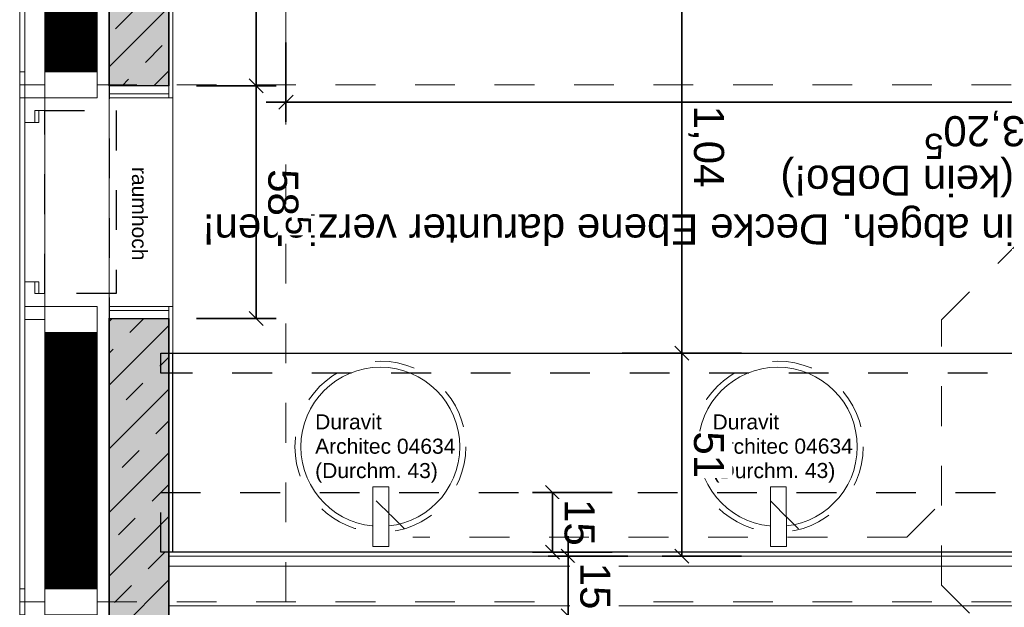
# Model space of a CAD drawing. Header units: metres. Extents: x -13 to 93, y -119 to 25.
# Tile 54 of 256: x 27.38 to 29.86, y -89.91 to -88.44. Entities that reach past the tile are written whole.
import ezdxf

# ---------------------------------------------------------------- set-up
doc = ezdxf.new("R2010")
doc.units = ezdxf.units.M
doc.header["$LTSCALE"] = 0.00508
doc.header["$PDMODE"] = 1
doc.header["$PDSIZE"] = -2
for name, pattern in [('STYLE_05', [0.19684, 0.069505, -0.127335]), ('STYLE_06', [1.0537, 0.590515, -0.19684, 0.069505, -0.19684]), ('STYLE_11', [0.393677, 0.196838, -0.196838])]:
    doc.linetypes.add(name, pattern=pattern)
doc.layers.get('0').update_dxf_attribs({"lineweight": 18})
for name, color, linetype, lineweight in [('3-0-0 Dämmung', 7, 'Continuous', 18), ('3-3-0 AW Fassade', 7, 'Continuous', 18), ('3-4-0 Innenwände', 7, 'Continuous', 35), ('3-4-0-1 IW Beton', 7, 'Continuous', 35), ('3-4-2-2 NTragIW GK', 7, 'Continuous', 35), ('3-4-5 IWBekleidungen', 7, 'Continuous', 25), ('3-4-9 WSonstiges VED', 7, 'STYLE_11', 25), ('3-5-9 DeckenSonstig VED', 7, 'STYLE_11', 25), ('4-1-1 Abwasseranlgn', 7, 'Continuous', 25), ('4-1-2-1 Sanitärobjekte', 7, 'Continuous', 25), ('6-1-0 Ausstattung', 7, 'Continuous', 25), ('Ans-Kante', 7, 'Continuous', 18), ('Bemaßung', 7, 'Continuous', 18), ('Keine', 7, 'Continuous', 18), ('Plan-Achse', 1, 'STYLE_06', 18), ('Plan-Achsen-Fassade', 1, 'STYLE_06', 18), ('Plan-Text-Kerne', 7, 'Continuous', 13)]:
    doc.layers.add(name, color=color, linetype=linetype, lineweight=lineweight)
doc.layers.get('0').freeze()
doc.styles.add('Arial', font='ARIAL.TTF')
doc.dimstyles.new('MTZ_200', dxfattribs={"dimtxt": 0.075762, "dimasz": 0.000706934, "dimexe": 0.001, "dimexo": 0.003, "dimgap": 0.0001, "dimtad": 1, "dimdec": 4, "dimzin": 11, "dimtxsty": 'Arial', "dimblk": 'VW_SLASH', "dimcen": 0, "dimdle": 0.001, "dimazin": 0, "dimtfac": 1, "dimtdec": 4, "dimtix": 1, "dimtmove": 0, "dimatfit": 0, "dimldrblk": 'VW_FILLEDARROW', "dimfxl": 0, "dimfrac": 2, "dimtolj": 1, "dimtzin": 11, "dimarcsym": 0})
pattern_1 = [(45, (0, 0), (0.0003175, -0.0003175), [])]
pattern_2 = [(-45, (0, 0), (0.0003175, 0.0003175), [])]
pattern_3 = [(45, (0, 0), (0.16, 0), []), (45, (0.08, 0), (0.16, 0), [0.06, -0.06])]

# ---------------------------------------------------------------- blocks, each defined once
blk = doc.blocks.new('S_Profil_Fassade_Büro')
at = {"layer": '3-3-0 AW Fassade', "color": 7}
blk.add_line((-0.132, 0), (-0.195, 0), dxfattribs=at)
for points in [[(-0.195, 0.0325), (-0.182, 0.0325), (-0.182, -0.0325), (-0.195, -0.0325)], [(-0.132, 0.0325), (0, 0.0325), (0, -0.0325), (-0.132, -0.0325)]]:
    blk.add_lwpolyline(points, close=True, dxfattribs=at)
blk = doc.blocks.new('*U71')
at = {"layer": '4-1-2-1 Sanitärobjekte', "color": 7, "linetype": 'STYLE_05', "lineweight": 18}
blk.add_circle((0, 0), 0.215, dxfattribs=at)
at = {"layer": '4-1-2-1 Sanitärobjekte', "color": 7, "linetype": 'Continuous', "lineweight": 18}
blk.add_circle((0, 0), 0.2, dxfattribs=at)
at = {"color": 7, "linetype": 'Continuous', "lineweight": 18}
blk.add_wipeout([(-0.0187, -0.101), (0.0213, -0.101), (0.0213, -0.251), (-0.0187, -0.251)], dxfattribs=at).dxf.layer = '4-1-2-1 Sanitärobjekte'
at = {"layer": '4-1-2-1 Sanitärobjekte', "color": 7, "linetype": 'Continuous', "lineweight": 18}
blk.add_lwpolyline([(-0.0187, -0.101), (0.0213, -0.101), (0.0213, -0.251), (-0.0187, -0.251)], close=True, dxfattribs=at)
blk = doc.blocks.new('einbauwaschtisch_duravit_architec_04634')
at = {"layer": 'Keine', "color": 7, "insert": (-0.1641, 0.0816), "char_height": 0.037881, "attachment_point": 1, "line_spacing_factor": 0.970546, "style": 'Arial'}
blk.add_mtext('Duravit\\PArchitec 04634\\P(Durchm. 43)', dxfattribs=at)
at = {"layer": '4-1-2-1 Sanitärobjekte', "color": 7}
blk.add_blockref('*U71', (0, 0), dxfattribs=at)
blk = doc.blocks.new('*D388')
at = {"layer": 'Bemaßung', "color": 0, "linetype": 'Continuous', "lineweight": -2}
for p, q in [((4.3537, -4.525), (4.3537, -4.475)), ((4.5037, -4.525), (4.3037, -4.525)), ((4.3537, -5.565), (4.3537, -4.525)), ((4.5037, -5.565), (4.3037, -5.565)), ((4.3537, -5.615), (4.3537, -5.565))]:
    blk.add_line(p, q, dxfattribs=at)
at = {"layer": 'Bemaßung', "color": 0, "linetype": 'Continuous', "lineweight": 20}
for p, q in [((4.3714, -4.5427), (4.336, -4.5073)), ((4.336, -5.5473), (4.3714, -5.5827))]:
    blk.add_line(p, q, dxfattribs=at)
at = {"layer": 'Defpoints', "color": 0, "lineweight": 0}
for p in [(5.59, -4.525), (4.3537, -5.565), (4.85, -5.565)]:
    blk.add_point(p, dxfattribs=at)
at = {"color": 0, "linetype": 'Continuous', "lineweight": -2}
blk.add_wipeout([(4.3491, -5.1477), (4.3491, -4.942), (4.227, -4.942), (4.227, -5.1477)], dxfattribs=at).dxf.layer = 'Bemaßung'
at = {"layer": 'Bemaßung', "color": 0, "insert": (4.2476, -5.1477), "char_height": 0.07576, "attachment_point": 1, "rotation": 90, "line_spacing_factor": 0.967741, "style": 'Arial'}
blk.add_mtext('1,04', dxfattribs=at)
blk = doc.blocks.new('VW_FILLEDARROW')
at = {"color": 0, "lineweight": -2}
blk.add_solid([(0, 0), (0, 0), (0, 0)], dxfattribs=at)
blk = doc.blocks.new('VW_SLASH')
at = {"color": 0, "linetype": 'ByBlock', "lineweight": -2}
blk.add_line((0, 0), (-1, 0), dxfattribs=at)
at = {"color": 0, "linetype": 'ByBlock', "lineweight": 20}
blk.add_line((0, 0), (0, 0), dxfattribs=at)
blk = doc.blocks.new('*D389')
at = {"layer": 'Bemaßung', "color": 0, "linetype": 'Continuous', "lineweight": 20}
for p, q in [((4.3714, -4.0327), (4.336, -3.9973)), ((4.336, -4.5073), (4.3714, -4.5427))]:
    blk.add_line(p, q, dxfattribs=at)
at = {"layer": 'Bemaßung', "color": 0, "linetype": 'Continuous', "lineweight": -2}
for p, q in [((4.2037, -4.015), (4.4037, -4.015)), ((4.3537, -4.065), (4.3537, -4.015)), ((4.3537, -4.015), (4.3537, -4.525)), ((4.3537, -4.525), (4.3537, -4.475)), ((4.2037, -4.525), (4.4037, -4.525))]:
    blk.add_line(p, q, dxfattribs=at)
at = {"layer": 'Defpoints', "color": 0, "lineweight": 0}
for p in [(4.3537, -4.015), (4.3537, -4.015), (5.59, -4.525)]:
    blk.add_point(p, dxfattribs=at)
at = {"color": 0, "linetype": 'Continuous', "lineweight": -2}
blk.add_wipeout([(4.3491, -4.3287), (4.3491, -4.2113), (4.227, -4.2113), (4.227, -4.3287)], dxfattribs=at).dxf.layer = 'Bemaßung'
at = {"layer": 'Bemaßung', "color": 0, "insert": (4.2476, -4.3287), "char_height": 0.07576, "attachment_point": 1, "rotation": 90, "line_spacing_factor": 0.967741, "style": 'Arial'}
blk.add_mtext('51', dxfattribs=at)
blk = doc.blocks.new('*D392')
at = {"layer": 'Bemaßung', "color": 0, "linetype": 'Continuous', "lineweight": 20}
for p, q in [((4.697, -4.0427), (4.6617, -4.0073)), ((4.6617, -4.1573), (4.697, -4.1927))]:
    blk.add_line(p, q, dxfattribs=at)
at = {"layer": 'Bemaßung', "color": 0, "linetype": 'Continuous', "lineweight": -2}
for p, q in [((4.5293, -4.025), (4.7293, -4.025)), ((4.6793, -4.075), (4.6793, -4.025)), ((4.6793, -4.025), (4.6793, -4.175)), ((4.6793, -4.175), (4.6793, -4.125)), ((4.5293, -4.175), (4.7293, -4.175))]:
    blk.add_line(p, q, dxfattribs=at)
at = {"layer": 'Defpoints', "color": 0, "lineweight": 0}
for p in [(4.6187, -4.025), (4.6793, -4.025), (4.5321, -4.175)]:
    blk.add_point(p, dxfattribs=at)
at = {"color": 0, "linetype": 'Continuous', "lineweight": -2}
blk.add_wipeout([(4.6747, -4.1587), (4.6747, -4.0413), (4.5526, -4.0413), (4.5526, -4.1587)], dxfattribs=at).dxf.layer = 'Bemaßung'
at = {"layer": 'Bemaßung', "color": 0, "insert": (4.5732, -4.1587), "char_height": 0.07576, "attachment_point": 1, "rotation": 90, "line_spacing_factor": 0.967741, "style": 'Arial'}
blk.add_mtext('15', dxfattribs=at)
blk = doc.blocks.new('*U394')
at = {"layer": '6-1-0 Ausstattung', "linetype": 'STYLE_05'}
for points in [[(3.385, -4.025), (5.665, -4.025), (5.665, -4.175), (3.385, -4.175)], [(3.385, -4.475), (5.665, -4.475), (5.665, -4.525), (3.385, -4.525)]]:
    blk.add_lwpolyline(points, close=True, dxfattribs=at)
at = {"layer": '6-1-0 Ausstattung'}
blk.add_lwpolyline([(3.385, -4.025), (5.635, -4.025), (5.635, -4.525), (3.385, -4.525)], close=True, dxfattribs=at)
blk = doc.blocks.new('*U395')
at = {"layer": '4-1-1 Abwasseranlgn', "color": 5, "linetype": 'STYLE_05', "lineweight": 13}
for p, q in [((3.7006, -3.9421), (3.5648, -3.8064)), ((3.7006, -3.9421), (3.7006, -4.6091)), ((3.7878, -4.0623), (3.696, -4.154)), ((3.7878, -4.0623), (5.0309, -4.0623)), ((4.1312, -4.154), (4.0394, -4.0623)), ((5.1227, -4.154), (5.0309, -4.0623)), ((3.7006, -4.6091), (2.837, -5.4727))]:
    blk.add_line(p, q, dxfattribs=at)
blk = doc.blocks.new('*D426')
at = {"layer": 'Bemaßung', "color": 0, "linetype": 'Continuous', "lineweight": -2}
for p, q in [((4.6399, -3.865), (4.6399, -3.815)), ((4.4899, -3.865), (4.6899, -3.865)), ((4.6399, -4.015), (4.6399, -3.865)), ((4.4899, -4.015), (4.6899, -4.015)), ((4.6399, -4.065), (4.6399, -4.015))]:
    blk.add_line(p, q, dxfattribs=at)
at = {"layer": 'Bemaßung', "color": 0, "linetype": 'Continuous', "lineweight": 20}
for p, q in [((4.6575, -3.8827), (4.6222, -3.8473)), ((4.6222, -3.9973), (4.6575, -4.0327))]:
    blk.add_line(p, q, dxfattribs=at)
at = {"layer": 'Defpoints', "color": 0, "lineweight": 0}
for p in [(4.5649, -3.865), (4.5949, -4.015), (4.6399, -4.015)]:
    blk.add_point(p, dxfattribs=at)
at = {"color": 0, "linetype": 'Continuous', "lineweight": -2}
blk.add_wipeout([(4.6352, -3.9987), (4.6352, -3.8813), (4.5131, -3.8813), (4.5131, -3.9987)], dxfattribs=at).dxf.layer = 'Bemaßung'
at = {"layer": 'Bemaßung', "color": 0, "insert": (4.5337, -3.9987), "char_height": 0.07576, "attachment_point": 1, "rotation": 90, "line_spacing_factor": 0.967741, "style": 'Arial'}
blk.add_mtext('15', dxfattribs=at)
blk = doc.blocks.new('*D438')
at = {"layer": 'Bemaßung', "color": 0, "linetype": 'Continuous', "lineweight": -2}
for p, q in [((-0.5801, -4.19), (-0.5801, -4.14)), ((-0.4301, -4.19), (-0.6301, -4.19)), ((-0.5801, -7.55), (-0.5801, -4.19)), ((-0.4301, -7.55), (-0.6301, -7.55)), ((-0.5801, -7.6), (-0.5801, -7.55))]:
    blk.add_line(p, q, dxfattribs=at)
at = {"layer": 'Bemaßung', "color": 0, "linetype": 'Continuous', "lineweight": 20}
for p, q in [((-0.5625, -4.2077), (-0.5978, -4.1723)), ((-0.5978, -7.5323), (-0.5625, -7.5677))]:
    blk.add_line(p, q, dxfattribs=at)
at = {"layer": 'Defpoints', "color": 0, "lineweight": 0}
for p in [(3.6399, -4.19), (-0.5801, -7.55), (2.2072, -7.55)]:
    blk.add_point(p, dxfattribs=at)
at = {"layer": 'Bemaßung', "color": 0, "insert": (-0.6913, -5.8358), "char_height": 0.07576, "attachment_point": 1, "rotation": 90, "line_spacing_factor": 0.967741, "style": 'Arial'}
blk.add_mtext('3,36', dxfattribs=at)
blk = doc.blocks.new('*D444')
at = {"layer": 'Bemaßung', "color": 0, "linetype": 'Continuous', "lineweight": -2}
for p, q in [((3.14, -7.8387), (3.14, -8.0387)), ((5.35, -7.8387), (5.35, -8.0387)), ((3.09, -7.9887), (3.14, -7.9887)), ((3.14, -7.9887), (5.35, -7.9887)), ((5.35, -7.9887), (5.4, -7.9887))]:
    blk.add_line(p, q, dxfattribs=at)
at = {"layer": 'Bemaßung', "color": 0, "linetype": 'Continuous', "lineweight": 20}
for p, q in [((3.1577, -7.971), (3.1223, -8.0064)), ((5.3323, -8.0064), (5.3677, -7.971))]:
    blk.add_line(p, q, dxfattribs=at)
at = {"layer": 'Defpoints', "color": 0, "lineweight": 0}
for p in [(5.35, -4.87), (3.14, -5.665), (3.14, -7.9887)]:
    blk.add_point(p, dxfattribs=at)
at = {"layer": 'Bemaßung', "color": 0, "insert": (4.2324, -7.8775), "char_height": 0.07576, "attachment_point": 1, "line_spacing_factor": 0.967741, "style": 'Arial'}
blk.add_mtext('2,21', dxfattribs=at)
blk = doc.blocks.new('*D446')
at = {"layer": 'Bemaßung', "color": 0, "linetype": 'Continuous', "lineweight": -2}
for p, q in [((2.145, -5.0067), (2.145, -5.2067)), ((5.35, -5.3067), (5.35, -5.1067)), ((2.145, -5.1567), (2.095, -5.1567)), ((5.35, -5.1567), (2.145, -5.1567)), ((5.4, -5.1567), (5.35, -5.1567))]:
    blk.add_line(p, q, dxfattribs=at)
at = {"layer": 'Bemaßung', "color": 0, "linetype": 'Continuous', "lineweight": 20}
for p, q in [((2.1627, -5.139), (2.1273, -5.1743)), ((5.3323, -5.1743), (5.3677, -5.139))]:
    blk.add_line(p, q, dxfattribs=at)
at = {"layer": 'Defpoints', "color": 0, "lineweight": 0}
for p in [(2.145, -4.4941), (5.35, -5.1567), (5.35, -7.9887)]:
    blk.add_point(p, dxfattribs=at)
at = {"layer": 'Bemaßung', "color": 0, "line_spacing_factor": 0.967741, "style": 'Arial'}
for s, insert, char_height, attachment_point in [('5', (3.7196, -5.0138), 0.0631, 2), ('3,20', (3.49, -5.0455), 0.07576, 1)]:
    blk.add_mtext(s, dxfattribs=dict(at, insert=insert, char_height=char_height, attachment_point=attachment_point))
blk = doc.blocks.new('*D447')
at = {"layer": 'Bemaßung', "color": 0, "lineweight": -2}
for p, q in [((5.4249, -5.1975), (5.4249, -5.1475)), ((5.5749, -5.1975), (5.3749, -5.1975)), ((5.4249, -7.55), (5.4249, -5.1975)), ((5.2749, -7.55), (5.4749, -7.55)), ((5.4249, -7.6), (5.4249, -7.55))]:
    blk.add_line(p, q, dxfattribs=at)
at = {"layer": 'Bemaßung', "color": 0, "lineweight": 20}
for p, q in [((5.4425, -5.2152), (5.4072, -5.1798)), ((5.4072, -7.5323), (5.4425, -7.5677))]:
    blk.add_line(p, q, dxfattribs=at)
at = {"layer": 'Defpoints', "color": 0, "lineweight": 0}
for p in [(5.795, -5.1975), (5.35, -7.55), (5.4249, -7.55)]:
    blk.add_point(p, dxfattribs=at)
at = {"color": 0, "lineweight": -2}
blk.add_wipeout([(5.4202, -6.5254), (5.4202, -6.3197), (5.2981, -6.3197), (5.2981, -6.5254)], dxfattribs=at).dxf.layer = 'Bemaßung'
at = {"layer": 'Bemaßung', "color": 0, "insert": (5.3187, -6.5254), "char_height": 0.07576, "attachment_point": 1, "rotation": 90, "line_spacing_factor": 0.967741, "style": 'Arial'}
blk.add_mtext('2,35', dxfattribs=at)
at = {"color": 0, "lineweight": -2}
blk.add_wipeout([(5.3712, -6.3201), (5.3712, -6.2221), (5.2699, -6.2221), (5.2699, -6.3201)], dxfattribs=at).dxf.layer = 'Bemaßung'
at = {"layer": 'Bemaßung', "color": 0, "insert": (5.287, -6.2711), "char_height": 0.06314, "attachment_point": 2, "rotation": 90, "line_spacing_factor": 0.967741, "style": 'Arial'}
blk.add_mtext('25', dxfattribs=at)
blk = doc.blocks.new('*D448')
at = {"layer": 'Bemaßung', "color": 0, "lineweight": 20}
for p, q in [((5.4425, -4.6302), (5.4072, -4.5948)), ((5.4072, -5.1798), (5.4425, -5.2152))]:
    blk.add_line(p, q, dxfattribs=at)
at = {"layer": 'Bemaßung', "color": 0, "lineweight": -2}
for p, q in [((5.5749, -4.6125), (5.3749, -4.6125)), ((5.4249, -4.6625), (5.4249, -4.6125)), ((5.4249, -4.6125), (5.4249, -5.1975)), ((5.4249, -5.1975), (5.4249, -5.1475)), ((5.5749, -5.1975), (5.3749, -5.1975))]:
    blk.add_line(p, q, dxfattribs=at)
at = {"layer": 'Defpoints', "color": 0, "lineweight": 0}
for p in [(5.4249, -4.6125), (5.72, -4.6125), (5.795, -5.1975)]:
    blk.add_point(p, dxfattribs=at)
at = {"color": 0, "lineweight": -2}
blk.add_wipeout([(5.4202, -4.988), (5.4202, -4.8705), (5.2981, -4.8705), (5.2981, -4.988)], dxfattribs=at).dxf.layer = 'Bemaßung'
at = {"layer": 'Bemaßung', "color": 0, "insert": (5.3187, -4.988), "char_height": 0.07576, "attachment_point": 1, "rotation": 90, "line_spacing_factor": 0.967741, "style": 'Arial'}
blk.add_mtext('58', dxfattribs=at)
at = {"color": 0, "lineweight": -2}
blk.add_wipeout([(5.3712, -4.8708), (5.3712, -4.8217), (5.2699, -4.8217), (5.2699, -4.8708)], dxfattribs=at).dxf.layer = 'Bemaßung'
at = {"layer": 'Bemaßung', "color": 0, "insert": (5.287, -4.8463), "char_height": 0.0631, "attachment_point": 2, "rotation": 90, "line_spacing_factor": 0.967741, "style": 'Arial'}
blk.add_mtext('5', dxfattribs=at)
blk = doc.blocks.new('*U480')
at = {"layer": '3-3-0 AW Fassade', "color": 7}
blk.add_line((0.162, -0.0025), (0.225, -0.0025), dxfattribs=at)
for points in [[(0.03, 0.03), (0.162, 0.03), (0.162, -0.035), (0.03, -0.035)], [(0.212, 0.03), (0.225, 0.03), (0.225, -0.035), (0.212, -0.035)]]:
    blk.add_lwpolyline(points, close=True, dxfattribs=at)
blk = doc.blocks.new('*U481')
at = {"layer": '3-3-0 AW Fassade', "color": 7}
blk.add_line((0.162, 0.5875), (0.212, 0.5875), dxfattribs=at)
blk.add_lwpolyline([(0.03, 0.62), (0.162, 0.62), (0.162, 0.555), (0.03, 0.555)], close=True, dxfattribs=at)
blk = doc.blocks.new('S_Fenster_Kern')
at = {"color": 7}
blk.add_wipeout([(0.177, 0.5225), (0.177, 0.4925), (0.212, 0.4925), (0.212, 0.0925), (0.177, 0.0925), (0.177, 0.0625), (0.162, 0.0625), (0.162, 0.5225)], dxfattribs=at).dxf.layer = '3-3-0 AW Fassade'
at = {"layer": '3-3-0 AW Fassade', "color": 7}
blk.add_lwpolyline([(0.177, 0.5225), (0.177, 0.4925), (0.212, 0.4925), (0.212, 0.0925), (0.177, 0.0925), (0.177, 0.0625), (0.162, 0.0625), (0.162, 0.5225)], close=True, dxfattribs=at)
at = {"color": 7}
for points in [[(0.187, 0.4925), (0.212, 0.4925), (0.212, 0.555), (0.162, 0.555), (0.162, 0.5225), (0.187, 0.5225)], [(0.187, 0.0925), (0.212, 0.0925), (0.212, 0.03), (0.162, 0.03), (0.162, 0.0625), (0.187, 0.0625)]]:
    blk.add_wipeout(points, dxfattribs=at).dxf.layer = '3-3-0 AW Fassade'
at = {"layer": '3-3-0 AW Fassade', "color": 7}
for points in [[(0.187, 0.4925), (0.212, 0.4925), (0.212, 0.555), (0.162, 0.555), (0.162, 0.5225), (0.187, 0.5225)], [(0.187, 0.0925), (0.212, 0.0925), (0.212, 0.03), (0.162, 0.03), (0.162, 0.0625), (0.187, 0.0625)]]:
    blk.add_lwpolyline(points, close=True, dxfattribs=at)
at = {"layer": '3-4-9 WSonstiges VED', "linetype": 'STYLE_05'}
blk.add_lwpolyline([(-0.018, 0.5225), (0.162, 0.5225), (0.162, 0.0625), (-0.018, 0.0625)], close=True, dxfattribs=at)
at = {"layer": '3-3-0 AW Fassade', "color": 7}
for name in ['*U481', '*U480']:
    blk.add_blockref(name, (0, 0), dxfattribs=at)
blk = doc.blocks.new('kern_d-gross+h-normal (2D)')
at = {"layer": '3-4-0-1 IW Beton', "linetype": 'Continuous', "lineweight": 0}
for points in [[(5.645, -1.365), (5.795, -1.365), (5.795, -4.6125), (5.645, -4.6125)], [(5.645, -5.1975), (5.795, -5.1975), (5.795, -7.465), (5.645, -7.465)]]:
    blk.add_hatch(color=255, dxfattribs=at).paths.add_polyline_path(points)
at = {"layer": '3-4-0-1 IW Beton', "linetype": 'Continuous', "lineweight": 13}
h = blk.add_hatch(dxfattribs=at)
h.set_pattern_fill('STAHLBETON_1_50', style=0, pattern_type=2)
h.set_pattern_definition(pattern_3)
h.paths.add_polyline_path([(5.645, -1.365), (5.795, -1.365), (5.795, -4.6125), (5.645, -4.6125)])
h = blk.add_hatch(dxfattribs=at)
h.set_pattern_fill('STAHLBETON_1_50', style=0, pattern_type=2)
h.set_pattern_definition(pattern_3)
h.paths.add_polyline_path([(5.645, -5.1975), (5.795, -5.1975), (5.795, -7.465), (5.645, -7.465)])
at = {"layer": '3-4-0-1 IW Beton', "color": 7, "lineweight": 35}
for points in [[(5.645, -1.365), (5.795, -1.365), (5.795, -4.6125), (5.645, -4.6125)], [(5.645, -5.1975), (5.795, -5.1975), (5.795, -7.465), (5.645, -7.465)]]:
    blk.add_lwpolyline(points, close=True, dxfattribs=at)
at = {"layer": '3-4-5 IWBekleidungen', "color": 7, "linetype": 'Continuous', "lineweight": 18}
for points in [[(5.635, -4.025), (5.635, -4.6425), (5.645, -4.6425), (5.645, -4.025)], [(5.645, -4.6325), (5.645, -4.6425), (5.795, -4.6425), (5.795, -4.6325)], [(5.635, -5.565), (5.645, -5.565), (5.645, -5.1675), (5.635, -5.1675)], [(5.795, -5.1675), (5.645, -5.1675), (5.645, -5.1775), (5.795, -5.1775)]]:
    blk.add_lwpolyline(points, close=True, dxfattribs=at)
at = {"layer": 'Ans-Kante', "color": 8}
blk.add_line((5.635, -4.6425), (5.635, -5.1675), dxfattribs=at)
at = {"layer": '4-1-2-1 Sanitärobjekte', "color": 7}
for p, rotation in [((4.1125, -4.29), -179.8745826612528), ((5.1125, -4.29), 180)]:
    blk.add_blockref('einbauwaschtisch_duravit_architec_04634', p, dxfattribs=dict(at, rotation=rotation))
at = {"layer": 'Keine', "color": 7, "insert": (5.69952307, -4.99356047), "char_height": 0.037881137, "attachment_point": 1, "rotation": 90, "line_spacing_factor": 0.970546, "style": 'Arial'}
blk.add_mtext('raumhoch', dxfattribs=at)
at = {"layer": 'Plan-Text-Kerne', "color": 7, "insert": (3.51786521, -4.79845495), "char_height": 0.0757622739, "attachment_point": 1, "line_spacing_factor": 0.970546, "style": 'Arial'}
blk.add_mtext('in abgeh. Decke Ebene darunter verziehen!\\P(kein DoBo!)', dxfattribs=at)
at = {"layer": 'Bemaßung', "color": 7, "linetype": 'Continuous', "lineweight": 18}
dim = blk.add_linear_dim(base=(-0.58014648, -7.55), p1=(3.63985352, -4.19), p2=(2.20724185, -7.55), angle=90, dimstyle='MTZ_200', override={"dimtxt": 0.001515, "dimgap": 0.01, "dimdec": 3, "dimlfac": 50, "dimpost": '<>m', "dimtxsty": 'Arial', "dimtmove": 2}, dxfattribs=at)
dim.commit()
dim.dimension.update_dxf_attribs({"geometry": '*D438', "text_midpoint": (-0.59014648, -5.73309631), "dimtype": 160})
dim = blk.add_linear_dim(base=(4.35372627, -5.565), p1=(5.59, -4.525), p2=(4.85, -5.565), angle=90, dimstyle='MTZ_200', override={"dimtxt": 0.001515, "dimgap": 0.005, "dimdec": 3, "dimlfac": 50, "dimpost": '<>m', "dimtxsty": 'Arial', "dimtmove": 2}, dxfattribs=at)
dim.commit()
dim.dimension.update_dxf_attribs({"geometry": '*D388', "text_midpoint": (4.35372627, -5.045)})
for points in [[(5.645, -4.6125), (5.795, -4.6125), (5.795, -4.6325), (5.645, -4.6325)], [(5.645, -5.1775), (5.795, -5.1775), (5.795, -5.1975), (5.645, -5.1975)]]:
    blk.add_wipeout(points).dxf.layer = '3-3-0 AW Fassade'
at = {"layer": '3-3-0 AW Fassade'}
for points in [[(5.645, -4.6125), (5.795, -4.6125), (5.795, -4.6325), (5.645, -4.6325)], [(5.645, -5.1775), (5.795, -5.1775), (5.795, -5.1975), (5.645, -5.1975)]]:
    blk.add_lwpolyline(points, close=True, dxfattribs=at)
at = {"layer": 'Ans-Kante', "color": 8}
blk.add_line((5.795, -4.6425), (5.795, -5.1675), dxfattribs=at)
at = {"layer": 'Bemaßung', "color": 7, "linetype": 'Continuous', "lineweight": 18}
dim = blk.add_linear_dim(base=(4.35372627, -4.015), p1=(5.59, -4.525), p2=(4.35372627, -4.015), angle=90, dimstyle='MTZ_200', override={"dimtxt": 0.001515, "dimgap": 0.005, "dimdec": 3, "dimlfac": 50, "dimpost": '<>m', "dimtxsty": 'Arial', "dimtmove": 2}, dxfattribs=at)
dim.commit()
dim.dimension.update_dxf_attribs({"geometry": '*D389', "text_midpoint": (4.35372627, -3.34633103)})
dim = blk.add_linear_dim(base=(3.14, -7.9886771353), p1=(5.35, -4.87), p2=(3.14, -5.665), dimstyle='MTZ_200', override={"dimtxt": 0.001515, "dimgap": 0.01, "dimdec": 8, "dimlfac": 50, "dimpost": '<>m', "dimtxsty": 'Arial', "dimtmove": 2}, dxfattribs=at)
dim.commit()
dim.dimension.update_dxf_attribs({"geometry": '*D444', "text_midpoint": (4.3350467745, -7.9786771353), "dimtype": 160})
at = {"layer": '3-4-2-2 NTragIW GK', "color": 7, "linetype": 'Continuous', "lineweight": 18}
blk.add_lwpolyline([(3.375, -3.89), (5.645, -3.89), (5.645, -3.865), (3.375, -3.865)], close=True, dxfattribs=at)
at = {"layer": 'Bemaßung', "color": 7, "linetype": 'Continuous', "lineweight": 18}
dim = blk.add_linear_dim(base=(4.67934805, -4.025), p1=(4.53212373, -4.175), p2=(4.61872627, -4.025), angle=90, dimstyle='MTZ_200', override={"dimtxt": 0.001515, "dimgap": 0.005, "dimdec": 3, "dimlfac": 50, "dimpost": '<>m', "dimtxsty": 'Arial', "dimtmove": 2}, dxfattribs=at)
dim.commit()
dim.dimension.update_dxf_attribs({"geometry": '*D392', "text_midpoint": (4.67934805, -3.95)})
dim = blk.add_linear_dim(base=(5.35, -5.15665109), p1=(2.145, -4.49414583), p2=(5.35, -7.98867714), dimstyle='MTZ_200', override={"dimtxt": 0.001515, "dimgap": 0.01, "dimdec": 3, "dimlfac": 50, "dimpost": '<>m', "dimtxsty": 'Arial', "dimtmove": 2}, dxfattribs=at)
dim.commit()
dim.dimension.update_dxf_attribs({"geometry": '*D446', "text_midpoint": (3.6169118, -5.14665109), "dimtype": 160})
at = {"layer": '3-4-2-2 NTragIW GK', "color": 7, "linetype": 'Continuous', "lineweight": 18}
for points in [[(3.375, -3.99), (5.645, -3.99), (5.645, -3.89), (3.375, -3.89)], [(3.375, -4.015), (5.645, -4.015), (5.645, -3.99), (3.375, -3.99)]]:
    blk.add_lwpolyline(points, close=True, dxfattribs=at)
at = {"layer": '3-4-5 IWBekleidungen', "color": 7, "linetype": 'Continuous', "lineweight": 18}
blk.add_lwpolyline([(3.385, -4.025), (5.645, -4.025), (5.645, -4.015), (3.385, -4.015)], close=True, dxfattribs=at)
at = {"layer": '4-1-1 Abwasseranlgn', "color": 7}
blk.add_blockref('*U395', (0, 0), dxfattribs=at)
at = {"layer": '6-1-0 Ausstattung', "color": 7}
blk.add_blockref('*U394', (0, 0), dxfattribs=at)
at = {"layer": 'Bemaßung'}
dim = blk.add_linear_dim(base=(5.4248535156, -7.55), p1=(5.795, -5.1975), p2=(5.35, -7.55), angle=90, dimstyle='MTZ_200', override={"dimtxt": 0.001515, "dimgap": 0.005, "dimdec": 8, "dimlfac": 50, "dimpost": '<>m', "dimtxsty": 'Arial', "dimtmove": 2}, dxfattribs=at)
dim.commit()
dim.dimension.update_dxf_attribs({"geometry": '*D447', "text_midpoint": (5.4248535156, -6.37375)})
at = {"layer": 'Bemaßung', "color": 7, "linetype": 'Continuous', "lineweight": 18}
dim = blk.add_linear_dim(base=(4.63985352, -4.015), p1=(4.56485352, -3.865), p2=(4.59485352, -4.015), angle=90, dimstyle='MTZ_200', override={"dimtxt": 0.001515, "dimgap": 0.005, "dimdec": 3, "dimlfac": 50, "dimpost": '<>m', "dimtxsty": 'Arial', "dimtmove": 2}, dxfattribs=at)
dim.commit()
dim.dimension.update_dxf_attribs({"geometry": '*D426', "text_midpoint": (4.63985352, -3.94)})
at = {"layer": 'Bemaßung'}
dim = blk.add_linear_dim(base=(5.4248535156, -4.6125), p1=(5.795, -5.1975), p2=(5.72, -4.6125), angle=90, dimstyle='MTZ_200', override={"dimtxt": 0.001515, "dimgap": 0.005, "dimdec": 8, "dimlfac": 50, "dimpost": '<>m', "dimtxsty": 'Arial', "dimtmove": 2}, dxfattribs=at)
dim.commit()
dim.dimension.update_dxf_attribs({"geometry": '*D448', "text_midpoint": (5.4248535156, -4.32)})

msp = doc.modelspace()

# ---------------------------------------------------------------- linework, layer by layer
at = {"layer": 'Ans-Kante', "color": 8}
msp.add_line((27.38, -86.515), (27.38, -110.6675), dxfattribs=at)
at = {"layer": 'Plan-Achsen-Fassade', "color": 9}
for p, q in [((27.575, -88.6), (41.525, -88.6)), ((27.575, -89.9), (41.525, -89.9))]:
    msp.add_line(p, q, dxfattribs=at)

# ---------------------------------------------------------------- wipeouts: each hides what was drawn before it
at = {"color": 7, "linetype": 'Continuous'}
for points in [[(27.443, -87.3325), (27.575, -87.3325), (27.575, -88.5675), (27.443, -88.5675)], [(27.443, -89.2225), (27.575, -89.2225), (27.575, -89.8675), (27.443, -89.8675)]]:
    msp.add_wipeout(points, dxfattribs=at).dxf.layer = '3-0-0 Dämmung'

# ---------------------------------------------------------------- next in the draw order: hatches: boundary and pattern name
at = {"layer": '3-0-0 Dämmung', "linetype": 'Continuous', "lineweight": 5}
h = msp.add_hatch(dxfattribs=at)
h.set_pattern_fill('D_MMUNG_1_50', style=0, pattern_type=2)
h.set_pattern_definition(pattern_1)
h.paths.add_polyline_path([(27.443, -87.3325), (27.575, -87.3325), (27.575, -88.5675), (27.443, -88.5675)])
at = {"layer": '3-0-0 Dämmung', "linetype": 'Continuous', "lineweight": 13}
h = msp.add_hatch(dxfattribs=at)
h.set_pattern_fill('D_MMUNG_1_50-1', style=0, pattern_type=2)
h.set_pattern_definition(pattern_2)
h.paths.add_polyline_path([(27.443, -87.3325), (27.575, -87.3325), (27.575, -88.5675), (27.443, -88.5675)])
at = {"layer": '3-0-0 Dämmung', "linetype": 'Continuous', "lineweight": 5}
h = msp.add_hatch(dxfattribs=at)
h.set_pattern_fill('D_MMUNG_1_50', style=0, pattern_type=2)
h.set_pattern_definition(pattern_1)
h.paths.add_polyline_path([(27.443, -89.2225), (27.575, -89.2225), (27.575, -89.8675), (27.443, -89.8675)])
at = {"layer": '3-0-0 Dämmung', "linetype": 'Continuous', "lineweight": 13}
h = msp.add_hatch(dxfattribs=at)
h.set_pattern_fill('D_MMUNG_1_50-1', style=0, pattern_type=2)
h.set_pattern_definition(pattern_2)
h.paths.add_polyline_path([(27.443, -89.2225), (27.575, -89.2225), (27.575, -89.8675), (27.443, -89.8675)])

# ---------------------------------------------------------------- next in the draw order: linework, layer by layer
at = {"layer": '3-0-0 Dämmung', "color": 7, "linetype": 'Continuous'}
for points in [[(27.443, -87.3325), (27.575, -87.3325), (27.575, -88.5675), (27.443, -88.5675)], [(27.443, -89.2225), (27.575, -89.2225), (27.575, -89.8675), (27.443, -89.8675)]]:
    msp.add_lwpolyline(points, close=True, dxfattribs=at)
at = {"layer": '3-3-0 AW Fassade', "color": 7}
msp.add_lwpolyline([(27.393, -86.375), (27.443, -86.375), (27.443, -110.7), (27.393, -110.7)], close=True, dxfattribs=at)

# ---------------------------------------------------------------- next in the draw order: block references
msp.add_blockref('S_Profil_Fassade_Büro', (27.575, -89.9), dxfattribs=at)

# ---------------------------------------------------------------- next in the draw order: block references
at = {"layer": '3-4-0 Innenwände', "color": 7, "rotation": 180}
msp.add_blockref('kern_d-gross+h-normal (2D)', (33.4, -93.8), dxfattribs=at)

# ---------------------------------------------------------------- next in the draw order: linework, layer by layer
at = {"layer": 'Plan-Achse'}
msp.add_line((28.05, -118.5), (28.05, 6.75), dxfattribs=at)

# ---------------------------------------------------------------- next in the draw order: block references
at = {"layer": '3-3-0 AW Fassade', "color": 7, "rotation": 180}
msp.add_blockref('S_Fenster_Kern', (27.605, -88.6025), dxfattribs=at)

# ---------------------------------------------------------------- next in the draw order: linework, layer by layer
at = {"layer": '3-5-9 DeckenSonstig VED', "color": 7, "linetype": 'STYLE_05'}
msp.add_line((27.605, -86.335), (27.605, -111.585), dxfattribs=at)

doc.saveas('drawing.dxf')
